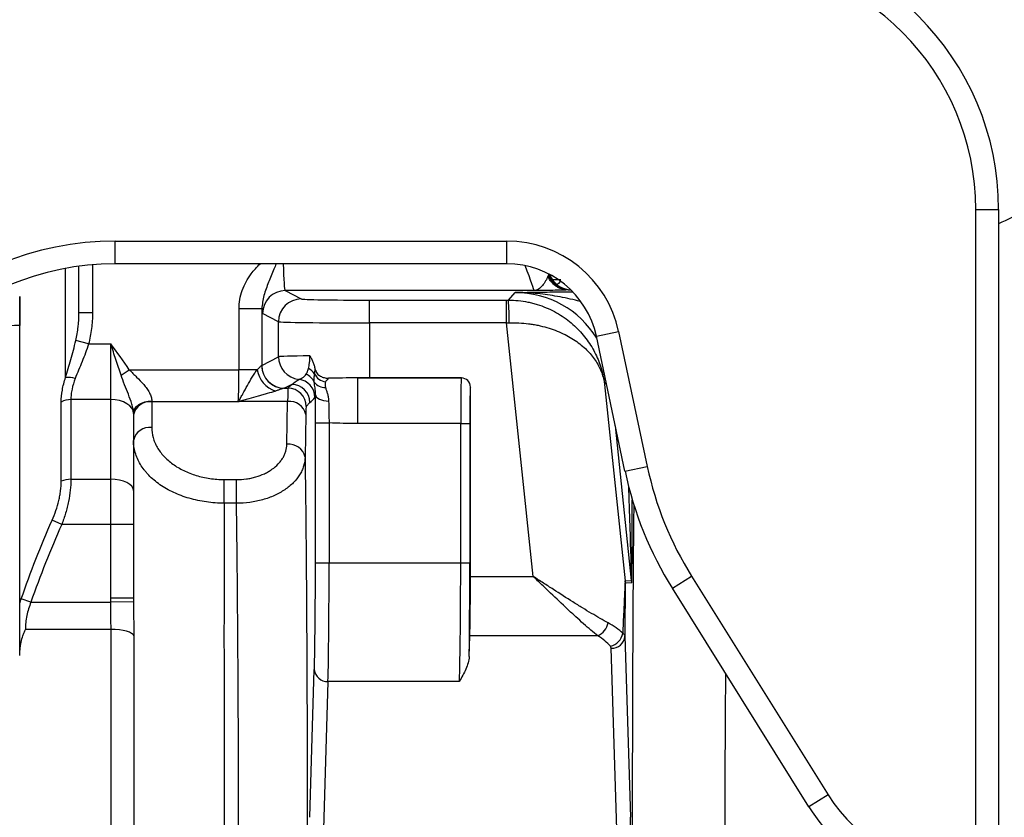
# Model space of a CAD drawing. Header units: millimetres. Extents: x 10 to 1715, y 7 to 2006.
# Tile 10 of 15: x 1092 to 1308, y 359 to 534. Entities that reach past the tile are written whole.
import ezdxf

# ---------------------------------------------------------------- set-up
doc = ezdxf.new("R2010")
doc.units = ezdxf.units.MM

msp = doc.modelspace()

# ---------------------------------------------------------------- linework, layer by layer
at = {"color": 7, "linetype": 'Continuous', "lineweight": 25}
for p, q in [((1302.04, 492.08), (1307.04, 492.08)), ((1302.04, 347.17), (1302.04, 492.08)), ((1307.04, 492.08), (1307.04, 347.17)), ((1113.04, 480.17), (1113.04, 485.17)), ((1113.04, 485.17), (1199.04, 485.17)), ((1199.04, 480.17), (1199.04, 485.17)), ((1199.04, 480.17), (1113.04, 480.17)), ((1105.04, 469.37), (1105.04, 479.63)), ((1210.87, 476.61), (1209.22, 476.61)), ((1150.37, 474.27), (1153.89, 472.45)), ((1205.01, 474.27), (1150.37, 474.27)), ((1199.39, 472.19), (1200.89, 473.86)), ((1212.49, 474.44), (1213.09, 474.44)), ((1092.04, 405.53), (1092.04, 472.97)), ((1168.88, 467.19), (1168.88, 472.19)), ((1168.88, 472.19), (1198.97, 472.19)), ((1198.97, 467.19), (1198.97, 472.19)), ((1108.04, 469.37), (1105.04, 469.37)), ((1145.2, 470.25), (1140.21, 470.25)), ((1140.21, 456.92), (1140.21, 470.25)), ((1145.2, 470.25), (1145.2, 457.86)), ((1148.89, 467.45), (1145.37, 469.27)), ((1148.89, 459.77), (1148.89, 467.45)), ((1168.88, 467.19), (1168.88, 455.11)), ((1198.97, 467.19), (1168.88, 467.19)), ((1204.82, 411.53), (1198.97, 467.19)), ((1218.69, 464.26), (1223.58, 465.29)), ((1223.58, 465.29), (1229.87, 435.69)), ((1107.16, 462.58), (1104.36, 463.32)), ((1224.98, 434.65), (1218.69, 464.26)), ((1107.16, 462.58), (1112.04, 462.58)), ((1112.04, 450.35), (1112.04, 462.58)), ((1145.2, 457.86), (1148.89, 459.77)), ((1114.3, 455.73), (1116.11, 456.92)), ((1116.11, 456.92), (1140.21, 456.92)), ((1144.21, 456.92), (1140.21, 456.92)), ((1166.24, 455.11), (1189.04, 455.11)), ((1166.24, 455.11), (1166.24, 445.11)), ((1189.04, 455.11), (1168.88, 455.11)), ((1189.04, 455.11), (1189.04, 455.11)), ((1150.15, 452.85), (1150.96, 452.85)), ((1151.79, 453.69), (1150.2, 452.86)), ((1150.96, 452.85), (1151.79, 453.69)), ((1191.04, 411.53), (1191.04, 453.11)), ((1191.04, 453.11), (1191.04, 453.11)), ((1220.5, 453.65), (1225.03, 410.58)), ((1101.16, 432.42), (1101.16, 449.81)), ((1103.28, 450.35), (1103.28, 432.85)), ((1112.04, 450.35), (1103.28, 450.35)), ((1112.04, 432.85), (1112.04, 450.35)), ((1121.04, 450.07), (1121.04, 449.85)), ((1140.06, 449.85), (1121.04, 449.85)), ((1121.04, 449.85), (1121.04, 444.23)), ((1150.88, 449.92), (1140.21, 449.92)), ((1150.72, 440.54), (1150.88, 449.92)), ((1155.79, 449.69), (1154.96, 448.85)), ((1117.04, 447.32), (1117.04, 447.29)), ((1117.04, 447.29), (1117.04, 430.37)), ((1154.88, 447.09), (1154.72, 437.71)), ((1156.99, 445.26), (1159.99, 445.26)), ((1156.99, 414.52), (1156.99, 445.26)), ((1159.99, 445.26), (1159.99, 414.52)), ((1188.9, 445.11), (1166.24, 445.11)), ((1188.9, 445.11), (1190.9, 445.11)), ((1188.9, 414.52), (1188.9, 445.11)), ((1190.9, 445.11), (1190.9, 414.52)), ((1224.98, 434.65), (1229.87, 435.69)), ((1103.28, 432.85), (1112.04, 432.85)), ((1112.04, 422.92), (1112.04, 432.85)), ((1136.95, 432.8), (1139.68, 432.79)), ((1117.04, 430.37), (1117.04, 422.92)), ((1101.28, 422.92), (1099.16, 423.87)), ((1112.04, 422.92), (1101.28, 422.92)), ((1112.04, 406.77), (1112.04, 422.92)), ((1117.04, 422.92), (1112.04, 422.92)), ((1117.04, 422.92), (1117.04, 406.77)), ((1156.99, 414.52), (1159.99, 414.52)), ((1159.99, 414.52), (1188.9, 414.52)), ((1188.9, 414.52), (1190.9, 414.52)), ((1191.04, 411.53), (1204.82, 411.53)), ((1235.38, 408.92), (1239.62, 411.57)), ((1239.62, 411.57), (1269.61, 363.58)), ((1225.03, 410.58), (1226.44, 410.65)), ((1226.46, 410.13), (1225.06, 410.05)), ((1265.37, 360.93), (1235.38, 408.92)), ((1094.51, 405.91), (1092.39, 406.64)), ((1117.04, 406.77), (1112.04, 406.77)), ((1094.51, 405.91), (1112.04, 405.91)), ((1117.04, 405.93), (1112.04, 405.91)), ((1112.1, 399.9), (1093.28, 399.9)), ((1190.77, 393.96), (1190.91, 398.5)), ((1218.99, 398.5), (1190.91, 398.5)), ((1224.96, 398.39), (1226.17, 358.65)), ((1223.17, 356.05), (1221.96, 395.79)), ((1155.76, 358.65), (1156.75, 391.08)), ((1159.75, 388.47), (1158.76, 356.05)), ((1188.62, 388.47), (1159.75, 388.47)), ((1269.61, 363.58), (1265.37, 360.93))]:
    msp.add_line(p, q, dxfattribs=at)
at = {"color": 8, "linetype": 'Continuous', "lineweight": 25}
for p, q in [((1102.11, 455.22), (1102.11, 479.16)), ((1108.04, 479.96), (1108.04, 469.37)), ((1220.86, 454.05), (1220.5, 453.65)), ((1226.44, 410.65), (1222.87, 444.6))]:
    msp.add_line(p, q, dxfattribs=at)
at = {"color": 7, "linetype": 'Continuous', "lineweight": 25, "flags": 128}
for points in [[(1210.81, 476.36), (1210.38, 475.87), (1210.04, 475.57)], [(1117.04, 447.29), (1116.94, 447.89), (1116.66, 448.46), (1116.2, 448.99), (1115.58, 449.45), (1114.82, 449.83), (1113.95, 450.12), (1113.02, 450.29), (1112.04, 450.35)], [(1117.04, 447.32), (1117.12, 447.86), (1117.35, 448.37), (1117.72, 448.85), (1118.21, 449.26), (1118.82, 449.6), (1119.51, 449.86), (1120.26, 450.01), (1121.04, 450.07)], [(1157.02, 451.43), (1157.08, 451.16), (1157.25, 450.9), (1157.51, 450.66), (1157.87, 450.45), (1158.3, 450.28), (1158.8, 450.14), (1159.33, 450.05), (1159.9, 450.01)], [(1117.04, 430.37), (1116.94, 430.86), (1116.66, 431.32), (1116.2, 431.75), (1115.58, 432.13), (1114.82, 432.44), (1113.95, 432.67), (1113.02, 432.81), (1112.04, 432.85)], [(1136.93, 427.61), (1136.93, 428.21), (1136.93, 428.87), (1136.93, 429.57), (1136.94, 430.28), (1136.94, 430.97), (1136.94, 431.64), (1136.95, 432.25), (1136.95, 432.8)], [(1139.66, 427.6), (1139.66, 428.2), (1139.66, 428.86), (1139.66, 429.56), (1139.67, 430.27), (1139.67, 430.96), (1139.67, 431.63), (1139.68, 432.24), (1139.68, 432.79)], [(1117.09, 398.5), (1116.94, 398.78), (1116.61, 399.04), (1116.13, 399.28), (1115.51, 399.5), (1114.77, 399.67), (1113.93, 399.8), (1113.03, 399.87), (1112.1, 399.9)]]:
    msp.add_lwpolyline(points, dxfattribs=at)
at = {"color": 7, "linetype": 'Continuous', "lineweight": 25}
for centre, radius, start, end in [((1247.04, 492.08), 60, 0, 90), ((1247.04, 492.08), 55, 0, 90), ((1199.04, 460.08), 25.09, 12, 90), ((1199.04, 460.08), 20.09, 12, 90), ((1213.22, 479.44), 5, 199.0542, 268.5226), ((1213.22, 479.44), 5, 199.0542, 215.2892), ((1150.38, 469.27), 5, 90.0514, 179.9725), ((1153.89, 467.45), 5, 90.0514, 179.9725), ((1152.33, 468.4), 47.21, 358.5544, 4.6089), ((1153.89, 459.77), 5, 180.0299, 263.5112), ((1149.98, 457.79), 5.83, 188.5826, 252.4162), ((1150.18, 457.85), 5, 179.9693, 269.7233), ((1150.21, 457.86), 5, 180.0275, 269.9486), ((1154.06, 454.16), 3.33, 34.494, 65.016), ((1102.62, 449.87), 5.37, 72.4573, 95.377), ((1152.88, 450.83), 4, 0.0237, 83.544), ((1153.32, 452.45), 3.84, 26.9989, 65.2134), ((1159.04, 455.81), 2.81, 215.315, 273.3362), ((1159.72, 457.41), 3.23, 205.0745, 260.6584), ((1189.04, 453.1), 2, 0.0204, 89.9796), ((1150.95, 448.85), 4, 0.0204, 89.9796), ((1151.79, 449.68), 4, 0.0204, 89.9796), ((1103.2, 446.21), 4.14, 88.8757, 119.548), ((1120.54, 446.31), 3.57, 81.9505, 168.5782), ((1145.2, 454.67), 6.89, 222.7231, 223.598), ((1151.34, 446.32), 3.63, 12.2379, 97.2251), ((1120.54, 440.69), 3.57, 81.9505, 168.5782), ((1151.18, 436.94), 3.63, 12.2379, 97.2251), ((1303.15, 451.26), 74.91, 192, 212), ((1103.19, 427.96), 4.9, 88.8581, 114.3934), ((1303.15, 451.26), 79.91, 192, 212), ((1220.06, 410.05), 5, 0.0009, 5.9991), ((1221.46, 410.13), 5, 0.0009, 5.9991), ((1217.33, 402.17), 4.03, 294.3606, 348.1717), ((1220.99, 399.67), 3.55, 282.7168, 350.6711), ((1222.11, 398.63), 2.85, 266.8335, 355.107), ((1159.59, 391.32), 2.85, 184.893, 273.1665), ((1299.21, 382.08), 34.91, 212, 270), ((1299.21, 382.08), 39.91, 212, 270)]:
    msp.add_arc(centre, radius, start, end, dxfattribs=at)
at = {"color": 8, "linetype": 'Continuous', "lineweight": 25}
for centre, start, end in [((1212.87, 479.44), 196.4681, 269.997), ((1213.21, 479.44), 199.0378, 268.544)]:
    msp.add_arc(centre, 5, start, end, dxfattribs=at)
at = {"color": 7, "linetype": 'Continuous', "lineweight": 25}
for centre, major_axis, ratio, start_param, end_param in [((1113.04, 420.16), (0, -65.01), 0.999848, 3.141593, 4.712389), ((1113.04, 420.16), (0, 60.01), 0.999822, 0, 1.570796), ((1168.88, 472.46), (15, 0), 0.017455, 3.175288, 4.712389), ((1198.95, 472.46), (15.08, 0), 0.017359, 4.714214, 4.741897), ((1145.38, 484.27), (0, 15), 0.033708, 2.777831, 3.124139), ((1168.88, 467.46), (20, 0), 0.013091, 3.175288, 4.712389), ((1198.95, 467.46), (20.06, 0.52), 0.013082, 4.71342, 4.741104), ((1168.88, 459.76), (20, 0), 0.013091, 2.283626, 3.107898), ((1139.7, 456.92), (0, 10), 0.050562, 3.926991, 4.712389), ((1140.21, 457.87), (5, 0), 0.03491, 6.178231, 6.24949), ((1151.79, 458.68), (13.45, 10.41), 0.236393, 4.531803, 4.644185), ((1168.88, 454.76), (20, 0), 0.017455, 1.703, 2.039341), ((1168.88, 454.76), (20, 0), 0.017455, 1.570796, 1.703), ((1189.04, 445.11), (0, 10), 0.013964, 0.017453, 1.570796), ((1189.04, 453.11), (-1.41, -1.41), 0.999695, 2.356347, 3.926839), ((1140.21, 452.87), (10, 0), 0.017455, 6.178231, 6.24949), ((1150.96, 442.85), (0, 10), 0.010473, 0.017453, 0.785398), ((1191.04, 445.11), (0, 8), 0.017455, 0.017453, 1.570796), ((1155.79, 458.68), (8.43, 12.84), 0.369099, 4.20101, 4.313392), ((1154.96, 442.85), (0, 6), 0.017455, 0.017453, 0.785398), ((1156.52, 414.52), (0, 27), 0.017455, 3.660739, 4.712389), ((1159.52, 414.52), (0, 30), 0.01571, 3.660739, 4.712389), ((1188.34, 414.52), (0, 30), 0.018619, 3.660739, 4.712389), ((1190.34, 414.52), (0, 32), 0.017455, 4.014602, 4.712389), ((1190.78, 411.53), (0, 15), 0.017455, 3.660739, 4.712389), ((1220.06, 266.53), (4.97, 144.05), 0.002412, 0.000242, 0.402133), ((1225.06, 266.53), (0, 143.52), 0.001824, 0.000096, 0.405948), ((1206.58, 394.85), (20.1, -0.24), 0.48334, 0.475808, 0.756615), ((1206.58, 392.24), (17.12, -0.85), 0.565327, 0.507122, 0.787929), ((1225.71, 312.64), (0, 53), 0.017455, 5.317307, 5.764039)]:
    msp.add_ellipse(centre, major_axis=major_axis, ratio=ratio, start_param=start_param, end_param=end_param, dxfattribs=at)
at = {"color": 8, "linetype": 'Continuous', "lineweight": 25}
for centre, major_axis, ratio, start_param, end_param in [((1150.38, 484.27), (0, 10), 0.050562, 1.993047, 3.124139), ((1200.99, 484.27), (-4.02, 10), 0.023334, 3.149662, 4.236188), ((1200.88, 452.85), (14.06, 15.61), 0.999462, 5.996754, 7.016086), ((1569.2, 357.08), (2814.47, 71.39), 0.04382, 1.740046, 1.746421), ((1221.46, 553.65), (-4.98, 143), 0.001223, 3.141582, 3.683402), ((1226.46, 553.65), (0, 143.52), 0.001824, 3.141688, 3.651082)]:
    msp.add_ellipse(centre, major_axis=major_axis, ratio=ratio, start_param=start_param, end_param=end_param, dxfattribs=at)
at = {"color": 7, "linetype": 'Continuous', "lineweight": 25}
for points, knots in [([(1355.59, 531.87), (1355.31, 531.43), (1353.81, 529.01), (1350.92, 525.06), (1347.13, 520.24), (1343.55, 516.13), (1340.07, 512.47), (1335.37, 507.91), (1329.15, 502.57), (1321.22, 496.84), (1313.84, 492.25), (1308.99, 489.87), (1307.04, 488.91)], [0, 0, 0, 0, 0.0239, 0.129979, 0.223408, 0.304097, 0.378984, 0.453877, 0.603557, 0.752964, 0.900797, 1, 1, 1, 1]), ([(1208.01, 477.5), (1207.93, 477.14), (1207.77, 476.77), (1207.35, 476.04), (1207.11, 475.69), (1206.57, 475.06), (1206.29, 474.79), (1205.83, 474.5), (1205.67, 474.42), (1205.43, 474.34), (1205.35, 474.31), (1205.23, 474.29), (1205.18, 474.28), (1205.1, 474.27), (1205.06, 474.27), (1205.01, 474.27)], [0, 0, 0, 0, 0.25, 0.25, 0.5, 0.5, 0.75, 0.75, 0.875, 0.875, 0.9375, 0.9375, 0.96875, 0.96875, 1, 1, 1, 1]), ([(1212.47, 474.44), (1211.99, 474.44), (1211.53, 474.51), (1210.85, 474.73), (1210.63, 474.82), (1210.2, 475.02), (1210, 475.14), (1209.6, 475.41), (1209.41, 475.56), (1209.06, 475.89), (1208.9, 476.06), (1208.6, 476.43), (1208.46, 476.63), (1208.21, 477.05), (1208.1, 477.27), (1208.01, 477.5)], [0, 0, 0, 0, 0.25, 0.25, 0.375, 0.375, 0.5, 0.5, 0.625, 0.625, 0.75, 0.75, 0.875, 0.875, 1, 1, 1, 1]), ([(1212.47, 474.44), (1212.21, 474.42), (1211.84, 474.4), (1211.14, 474.38), (1210.88, 474.37), (1210.3, 474.36), (1209.99, 474.35), (1209.02, 474.33), (1208.29, 474.31), (1207.12, 474.29), (1206.71, 474.29), (1206.09, 474.28), (1205.88, 474.28), (1205.55, 474.27), (1205.45, 474.27), (1205.23, 474.27), (1205.12, 474.27), (1205.01, 474.27)], [0, 0, 0, 0, 0.25, 0.25, 0.375, 0.375, 0.5, 0.5, 0.75, 0.75, 0.875, 0.875, 0.9375, 0.9375, 0.96875, 0.96875, 1, 1, 1, 1]), ([(1092.04, 472.97), (1092.04, 472.71), (1092.04, 472.45), (1092.04, 471.9), (1092.04, 471.62), (1092.04, 471.04), (1092.04, 470.75), (1092.04, 470.17), (1092.04, 469.88), (1092.04, 469.3), (1092.04, 469.02), (1092.04, 468.47), (1092.04, 468.21), (1092.04, 467.7), (1092.04, 467.46), (1092.04, 467.02), (1092.04, 466.81), (1092.04, 466.62)], [0, 0, 0, 0, 0.125, 0.125, 0.25, 0.25, 0.375, 0.375, 0.5, 0.5, 0.625, 0.625, 0.75, 0.75, 0.875, 0.875, 1, 1, 1, 1]), ([(1199.39, 472.19), (1200.85, 472.19), (1202.27, 472.05), (1204, 471.69), (1204.35, 471.62), (1205.03, 471.44), (1205.37, 471.34), (1206.38, 471.03), (1207.03, 470.8), (1208.3, 470.27), (1208.91, 469.98), (1210.09, 469.34), (1210.67, 469), (1212.32, 467.9), (1213.32, 467.09), (1214.68, 465.78), (1215.12, 465.33), (1215.93, 464.39), (1216.31, 463.91), (1217.38, 462.43), (1218, 461.41), (1218.78, 459.81), (1219.02, 459.27), (1219.45, 458.17), (1219.64, 457.62), (1219.97, 456.5), (1220.11, 455.94), (1220.28, 455.08), (1220.34, 454.8), (1220.41, 454.37), (1220.43, 454.22), (1220.47, 453.94), (1220.49, 453.79), (1220.5, 453.65)], [0, 0, 0, 0, 0.125, 0.125, 0.15625, 0.15625, 0.1875, 0.1875, 0.25, 0.25, 0.3125, 0.3125, 0.375, 0.375, 0.5, 0.5, 0.5625, 0.5625, 0.625, 0.625, 0.75, 0.75, 0.8125, 0.8125, 0.875, 0.875, 0.9375, 0.9375, 0.96875, 0.96875, 0.984375, 0.984375, 1, 1, 1, 1]), ([(1104.36, 463.32), (1104.59, 464.31), (1104.76, 465.32), (1104.98, 467.34), (1105.04, 468.35), (1105.04, 469.37)], [0, 0, 0, 0, 0.5, 0.5, 1, 1, 1, 1]), ([(1108.04, 469.37), (1108.04, 468.22), (1107.97, 467.08), (1107.67, 464.82), (1107.45, 463.69), (1107.16, 462.58)], [0, 0, 0, 0, 0.5, 0.5, 1, 1, 1, 1]), ([(1199.53, 467.21), (1200.99, 467.25), (1202.42, 467.18), (1204.16, 466.96), (1204.51, 466.91), (1205.19, 466.79), (1205.54, 466.73), (1206.55, 466.52), (1207.2, 466.36), (1208.47, 465.99), (1209.08, 465.79), (1210.27, 465.34), (1210.85, 465.09), (1212.5, 464.3), (1213.49, 463.72), (1214.85, 462.75), (1215.28, 462.42), (1216.09, 461.72), (1216.47, 461.37), (1217.52, 460.27), (1218.13, 459.51), (1218.89, 458.31), (1219.12, 457.9), (1219.53, 457.08), (1219.71, 456.66), (1220.02, 455.81), (1220.15, 455.39), (1220.31, 454.74), (1220.36, 454.52), (1220.42, 454.2), (1220.44, 454.09), (1220.47, 453.87), (1220.49, 453.76), (1220.5, 453.65)], [0, 0, 0, 0, 0.125, 0.125, 0.15625, 0.15625, 0.1875, 0.1875, 0.25, 0.25, 0.3125, 0.3125, 0.375, 0.375, 0.5, 0.5, 0.5625, 0.5625, 0.625, 0.625, 0.75, 0.75, 0.8125, 0.8125, 0.875, 0.875, 0.9375, 0.9375, 0.96875, 0.96875, 0.984375, 0.984375, 1, 1, 1, 1]), ([(1102.11, 455.22), (1102.45, 456.51), (1102.85, 457.82), (1103.64, 460.5), (1104.04, 461.88), (1104.36, 463.32)], [0, 0, 0, 0, 0.5, 0.5, 1, 1, 1, 1]), ([(1107.16, 462.58), (1106.75, 461.24), (1106.26, 459.96), (1105.49, 458.07), (1105.23, 457.45), (1104.72, 456.22), (1104.46, 455.6), (1104.23, 454.99)], [0, 0, 0, 0, 0.5, 0.5, 0.75, 0.75, 1, 1, 1, 1]), ([(1114.3, 455.73), (1113.94, 456.87), (1113.56, 458), (1112.99, 459.71), (1112.8, 460.28), (1112.42, 461.43), (1112.23, 462.01), (1112.04, 462.58)], [0, 0, 0, 0, 0.5, 0.5, 0.75, 0.75, 1, 1, 1, 1]), ([(1155.46, 457.17), (1155.51, 457.34), (1155.55, 457.53), (1155.63, 457.94), (1155.67, 458.16), (1155.72, 458.52), (1155.73, 458.64), (1155.75, 458.89), (1155.76, 459.02), (1155.79, 459.41), (1155.8, 459.68), (1155.8, 459.96)], [0, 0, 0, 0, 0.25, 0.25, 0.5, 0.5, 0.625, 0.625, 0.75, 0.75, 1, 1, 1, 1]), ([(1156.97, 456.98), (1156.92, 457.25), (1156.85, 457.52), (1156.69, 458.05), (1156.6, 458.3), (1156.4, 458.8), (1156.3, 459.04), (1156.12, 459.39), (1156.06, 459.51), (1155.93, 459.74), (1155.87, 459.85), (1155.8, 459.96)], [0, 0, 0, 0, 0.25, 0.25, 0.5, 0.5, 0.75, 0.75, 0.875, 0.875, 1, 1, 1, 1]), ([(1116.11, 456.92), (1116.37, 456.64), (1116.64, 456.36), (1117.19, 455.83), (1117.46, 455.56), (1118.27, 454.76), (1118.79, 454.22), (1119.51, 453.37), (1119.74, 453.08), (1120.17, 452.48), (1120.36, 452.18), (1120.68, 451.57), (1120.81, 451.25), (1120.99, 450.65), (1121.04, 450.35), (1121.04, 450.07)], [0, 0, 0, 0, 0.125, 0.125, 0.25, 0.25, 0.5, 0.5, 0.625, 0.625, 0.75, 0.75, 0.875, 0.875, 1, 1, 1, 1]), ([(1140.14, 450), (1140.17, 450.06), (1140.21, 450.13), (1140.29, 450.26), (1140.33, 450.33), (1140.44, 450.53), (1140.52, 450.66), (1140.75, 451.08), (1140.91, 451.36), (1141.38, 452.22), (1141.7, 452.83), (1142.38, 454.05), (1142.72, 454.67), (1143.27, 455.57), (1143.46, 455.86), (1143.84, 456.42), (1144.03, 456.68), (1144.21, 456.92)], [0, 0, 0, 0, 0.03125, 0.03125, 0.0625, 0.0625, 0.125, 0.125, 0.25, 0.25, 0.5, 0.5, 0.75, 0.75, 0.875, 0.875, 1, 1, 1, 1]), ([(1144.21, 456.92), (1144.46, 457.16), (1144.67, 457.39), (1144.93, 457.64), (1145, 457.71), (1145.11, 457.81), (1145.15, 457.84), (1145.18, 457.85)], [0, 0, 0, 0, 0.5, 0.5, 0.75, 0.75, 1, 1, 1, 1]), ([(1154.93, 455.93), (1155.03, 456.07), (1155.13, 456.24), (1155.26, 456.54), (1155.31, 456.65), (1155.39, 456.9), (1155.42, 457.03), (1155.46, 457.17)], [0, 0, 0, 0, 0.5, 0.5, 0.75, 0.75, 1, 1, 1, 1]), ([(1156.97, 456.98), (1157, 456.8), (1157.06, 456.64), (1157.2, 456.34), (1157.28, 456.2), (1157.48, 455.95), (1157.59, 455.84), (1157.83, 455.65), (1157.96, 455.56), (1158.36, 455.35), (1158.65, 455.24), (1159.23, 455.1), (1159.53, 455.07), (1159.85, 455.07)], [0, 0, 0, 0, 0.125, 0.125, 0.25, 0.25, 0.375, 0.375, 0.5, 0.5, 0.75, 0.75, 1, 1, 1, 1]), ([(1101.16, 449.81), (1101.16, 450.66), (1101.25, 451.54), (1101.57, 453.34), (1101.8, 454.27), (1102.11, 455.22)], [0, 0, 0, 0, 0.5, 0.5, 1, 1, 1, 1]), ([(1104.23, 454.99), (1103.93, 454.19), (1103.69, 453.4), (1103.45, 452.23), (1103.39, 451.85), (1103.3, 451.09), (1103.28, 450.71), (1103.28, 450.35)], [0, 0, 0, 0, 0.5, 0.5, 0.75, 0.75, 1, 1, 1, 1]), ([(1117.04, 447.32), (1117.04, 447.64), (1117, 447.97), (1116.9, 448.48), (1116.86, 448.66), (1116.77, 449.02), (1116.72, 449.2), (1116.45, 450.09), (1116.18, 450.81), (1115.63, 452.22), (1115.34, 452.92), (1114.79, 454.32), (1114.53, 455.02), (1114.3, 455.73)], [0, 0, 0, 0, 0.125, 0.125, 0.1875, 0.1875, 0.25, 0.25, 0.5, 0.5, 0.75, 0.75, 1, 1, 1, 1]), ([(1153.33, 454.8), (1153.35, 454.82), (1153.41, 454.84), (1153.59, 454.9), (1153.71, 454.94), (1154, 455.07), (1154.17, 455.16), (1154.45, 455.37), (1154.54, 455.45), (1154.73, 455.66), (1154.83, 455.78), (1154.93, 455.93)], [0, 0, 0, 0, 0.25, 0.25, 0.5, 0.5, 0.75, 0.75, 0.875, 0.875, 1, 1, 1, 1]), ([(1156.74, 454.19), (1156.72, 454.48), (1156.72, 454.78), (1156.74, 455.39), (1156.76, 455.7), (1156.8, 456.04)], [0, 0, 0, 0, 0.5, 0.5, 1, 1, 1, 1]), ([(1157.02, 451.43), (1157.03, 451.98), (1156.97, 452.46), (1156.84, 453.35), (1156.78, 453.77), (1156.74, 454.19)], [0, 0, 0, 0, 0.5, 0.5, 1, 1, 1, 1]), ([(1159.2, 454.22), (1159.12, 454.06), (1159.1, 453.88), (1159.1, 453.47), (1159.13, 453.24), (1159.2, 453)], [0, 0, 0, 0, 0.5, 0.5, 1, 1, 1, 1]), ([(1159.85, 455.07), (1159.8, 454.98), (1159.69, 454.86), (1159.44, 454.59), (1159.3, 454.42), (1159.2, 454.22)], [0, 0, 0, 0, 0.5, 0.5, 1, 1, 1, 1]), ([(1148.22, 452.23), (1147.66, 452.05), (1147.05, 451.85), (1146.09, 451.56), (1145.76, 451.46), (1145.1, 451.27), (1144.76, 451.17), (1143.73, 450.88), (1143.04, 450.69), (1141.98, 450.41), (1141.63, 450.31), (1141.1, 450.17), (1140.92, 450.12), (1140.65, 450.05), (1140.56, 450.02), (1140.39, 449.97), (1140.3, 449.95), (1140.21, 449.92)], [0, 0, 0, 0, 0.25, 0.25, 0.375, 0.375, 0.5, 0.5, 0.75, 0.75, 0.875, 0.875, 0.9375, 0.9375, 0.96875, 0.96875, 1, 1, 1, 1]), ([(1150.15, 452.85), (1150.1, 452.84), (1150.01, 452.82), (1149.78, 452.75), (1149.63, 452.7), (1149.29, 452.59), (1149.1, 452.53), (1148.68, 452.39), (1148.46, 452.31), (1148.22, 452.23)], [0, 0, 0, 0, 0.25, 0.25, 0.5, 0.5, 0.75, 0.75, 1, 1, 1, 1]), ([(1159.2, 453), (1159.26, 452.79), (1159.33, 452.57), (1159.49, 452.11), (1159.57, 451.88), (1159.71, 451.38), (1159.77, 451.12), (1159.86, 450.58), (1159.89, 450.3), (1159.9, 450.01)], [0, 0, 0, 0, 0.25, 0.25, 0.5, 0.5, 0.75, 0.75, 1, 1, 1, 1]), ([(1140.14, 450), (1140.11, 449.95), (1140.09, 449.91), (1140.07, 449.86), (1140.06, 449.86), (1140.06, 449.85), (1140.06, 449.85)], [0, 0, 0, 0, 0.0002025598, 0.0002025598, 0.0002025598, 0.0002233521, 0.0002233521, 0.0002233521, 0.0002233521]), ([(1140.21, 449.92), (1140.17, 449.9), (1140.12, 449.88), (1140.08, 449.86), (1140.07, 449.85), (1140.06, 449.85), (1140.06, 449.85)], [0, 0, 0, 0, 0.0001624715, 0.0001624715, 0.0001624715, 0.0001824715, 0.0001824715, 0.0001824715, 0.0001824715]), ([(1157.02, 451.43), (1156.99, 451.19), (1156.97, 451.06), (1156.92, 450.89), (1156.9, 450.85), (1156.88, 450.83)], [0, 0, 0, 0, 0.5, 0.5, 1, 1, 1, 1]), ([(1156.99, 445.26), (1156.99, 446.34), (1156.99, 447.39), (1157, 448.94), (1157, 449.46), (1157.01, 450.46), (1157.01, 450.95), (1157.02, 451.43)], [0, 0, 0, 0, 0.5, 0.5, 0.75, 0.75, 1, 1, 1, 1]), ([(1159.9, 450.01), (1159.91, 449.28), (1159.92, 448.51), (1159.95, 447.31), (1159.95, 446.91), (1159.97, 446.08), (1159.98, 445.67), (1159.99, 445.26)], [0, 0, 0, 0, 0.5, 0.5, 0.75, 0.75, 1, 1, 1, 1]), ([(1121.04, 444.23), (1121.04, 443.48), (1121.14, 442.75), (1121.44, 441.66), (1121.57, 441.3), (1121.87, 440.59), (1122.04, 440.23), (1122.64, 439.2), (1123.12, 438.55), (1123.98, 437.62), (1124.29, 437.32), (1124.95, 436.74), (1125.3, 436.46), (1126.4, 435.66), (1127.19, 435.19), (1128.49, 434.56), (1128.95, 434.36), (1129.87, 434), (1130.34, 433.84), (1131.78, 433.41), (1132.77, 433.18), (1134.85, 432.88), (1135.89, 432.8), (1136.95, 432.8)], [0, 0, 0, 0, 0.125, 0.125, 0.1875, 0.1875, 0.25, 0.25, 0.375, 0.375, 0.4375, 0.4375, 0.5, 0.5, 0.625, 0.625, 0.6875, 0.6875, 0.75, 0.75, 0.875, 0.875, 1, 1, 1, 1]), ([(1166.24, 445.11), (1165.2, 445.11), (1164.15, 445.11), (1162.07, 445.15), (1161.03, 445.18), (1159.99, 445.26)], [0, 0, 0, 0, 0.5, 0.5, 1, 1, 1, 1]), ([(1136.93, 427.61), (1135.61, 427.61), (1134.31, 427.71), (1132.4, 427.98), (1131.77, 428.09), (1130.51, 428.35), (1129.89, 428.51), (1128.08, 429.03), (1126.94, 429.46), (1125.32, 430.21), (1124.79, 430.48), (1123.78, 431.06), (1123.3, 431.36), (1121.93, 432.31), (1121.11, 433.01), (1120.2, 433.94), (1120.03, 434.14), (1119.69, 434.52), (1119.53, 434.72), (1119.07, 435.32), (1118.52, 436.12), (1118.09, 436.97), (1117.71, 437.83), (1117.55, 438.27), (1117.17, 439.6), (1117.04, 440.49), (1117.04, 441.4)], [0, 0, 0, 0, 0.125, 0.125, 0.1875, 0.1875, 0.25, 0.25, 0.375, 0.375, 0.4375, 0.4375, 0.5, 0.5, 0.625, 0.625, 0.65625, 0.65625, 0.6875, 0.6875, 0.75, 0.8125, 0.8125, 0.875, 0.875, 1, 1, 1, 1]), ([(1139.68, 432.79), (1140.41, 432.78), (1141.12, 432.83), (1142.17, 432.98), (1142.52, 433.04), (1143.21, 433.18), (1143.56, 433.27), (1144.55, 433.56), (1145.19, 433.8), (1146.08, 434.22), (1146.37, 434.38), (1146.93, 434.7), (1147.2, 434.87), (1147.96, 435.41), (1148.42, 435.8), (1149.02, 436.43), (1149.21, 436.65), (1149.55, 437.1), (1149.86, 437.56), (1150.11, 438.03), (1150.32, 438.52), (1150.41, 438.77), (1150.63, 439.52), (1150.71, 440.03), (1150.72, 440.54)], [0, 0, 0, 0, 0.125, 0.125, 0.1875, 0.1875, 0.25, 0.25, 0.375, 0.375, 0.4375, 0.4375, 0.5, 0.5, 0.625, 0.625, 0.6875, 0.6875, 0.75, 0.8125, 0.8125, 0.875, 0.875, 1, 1, 1, 1]), ([(1154.72, 437.71), (1154.71, 437.04), (1154.6, 436.38), (1154.3, 435.41), (1154.18, 435.09), (1153.88, 434.45), (1153.71, 434.14), (1153.14, 433.22), (1152.68, 432.64), (1151.86, 431.81), (1151.56, 431.55), (1150.93, 431.03), (1150.6, 430.79), (1149.56, 430.09), (1148.81, 429.67), (1147.58, 429.12), (1147.16, 428.94), (1146.29, 428.63), (1145.41, 428.35), (1144.49, 428.13), (1143.55, 427.94), (1143.08, 427.86), (1141.62, 427.66), (1140.65, 427.6), (1139.66, 427.6)], [0, 0, 0, 0, 0.125, 0.125, 0.1875, 0.1875, 0.25, 0.25, 0.375, 0.375, 0.4375, 0.4375, 0.5, 0.5, 0.625, 0.625, 0.6875, 0.6875, 0.75, 0.8125, 0.8125, 0.875, 0.875, 1, 1, 1, 1]), ([(1154.72, 437.71), (1154.78, 432.99), (1154.84, 428.09), (1154.94, 417.92), (1154.98, 412.65), (1155.03, 405.83), (1155.04, 404.46), (1155.06, 401.68), (1155.06, 400.28), (1155.09, 396.08), (1155.1, 393.25), (1155.14, 384.75), (1155.16, 379.01), (1155.18, 370.31), (1155.18, 367.4), (1155.19, 363), (1155.19, 361.54), (1155.19, 358.59), (1155.19, 357.11), (1155.19, 349.72), (1155.18, 343.87), (1155.15, 332.31), (1155.13, 326.59), (1155.09, 318.11), (1155.08, 315.3), (1155.05, 311.11), (1155.04, 309.73), (1155.02, 306.98), (1155.01, 305.61), (1154.96, 298.86), (1154.92, 293.64), (1154.81, 283.58), (1154.76, 278.74), (1154.68, 272.92), (1154.66, 271.77), (1154.63, 269.51), (1154.61, 268.39), (1154.56, 265.11), (1154.52, 262.99), (1154.42, 256.85), (1154.34, 253.05), (1154.22, 247.77), (1154.17, 246.09), (1154.11, 243.67), (1154.09, 242.88), (1154.04, 241.35), (1154.02, 240.6), (1153.91, 236.99), (1153.82, 234.47), (1153.63, 230.12), (1153.53, 228.3), (1153.38, 226.1), (1153.33, 225.46), (1153.23, 224.37), (1153.18, 223.92), (1153.13, 223.57)], [0, 0, 0, 0, 0.0625, 0.0625, 0.125, 0.125, 0.140625, 0.140625, 0.15625, 0.15625, 0.1875, 0.1875, 0.25, 0.25, 0.28125, 0.28125, 0.296875, 0.296875, 0.3125, 0.3125, 0.375, 0.375, 0.4375, 0.4375, 0.46875, 0.46875, 0.484375, 0.484375, 0.5, 0.5, 0.5625, 0.5625, 0.625, 0.625, 0.640625, 0.640625, 0.65625, 0.65625, 0.6875, 0.6875, 0.75, 0.75, 0.78125, 0.78125, 0.796875, 0.796875, 0.8125, 0.8125, 0.875, 0.875, 0.9375, 0.9375, 0.96875, 0.96875, 1, 1, 1, 1]), ([(1103.28, 432.85), (1103.28, 432.08), (1103.24, 431.28), (1103.06, 429.66), (1102.93, 428.83), (1102.68, 427.56), (1102.58, 427.13), (1102.37, 426.29), (1102.25, 425.86), (1101.88, 424.6), (1101.6, 423.76), (1101.28, 422.92)], [0, 0, 0, 0, 0.25, 0.25, 0.5, 0.5, 0.625, 0.625, 0.75, 0.75, 1, 1, 1, 1]), ([(1099.16, 423.87), (1099.79, 425.29), (1100.28, 426.73), (1100.72, 428.55), (1100.8, 428.92), (1100.93, 429.64), (1100.98, 429.99), (1101.12, 431.05), (1101.16, 431.74), (1101.16, 432.42)], [0, 0, 0, 0, 0.5, 0.5, 0.625, 0.625, 0.75, 0.75, 1, 1, 1, 1]), ([(1136.93, 427.61), (1136.92, 423.41), (1136.92, 419.06), (1136.92, 410.03), (1136.92, 405.36), (1136.91, 399.33), (1136.91, 398.12), (1136.91, 395.66), (1136.92, 394.42), (1136.92, 390.7), (1136.92, 388.21), (1136.92, 380.69), (1136.92, 375.62), (1136.93, 365.39), (1136.93, 360.22), (1136.94, 349.78), (1136.95, 344.63), (1136.96, 334.43), (1136.97, 329.4), (1136.97, 321.94), (1136.98, 319.47), (1136.98, 315.78), (1136.98, 314.56), (1136.99, 312.13), (1136.99, 310.93), (1137, 304.98), (1137, 300.38), (1137.01, 291.53), (1137.02, 287.27), (1137.02, 282.16), (1137.02, 281.14), (1137.03, 279.15), (1137.03, 278.16), (1137.03, 275.26), (1137.03, 273.4), (1137.04, 267.98), (1137.04, 264.63), (1137.04, 259.98), (1137.04, 258.5), (1137.05, 256.37), (1137.05, 255.67), (1137.05, 254.32), (1137.05, 253.66), (1137.05, 250.46), (1137.05, 248.23), (1137.05, 244.37), (1137.05, 242.75), (1137.05, 241.12), (1137.04, 240.82), (1137.04, 240.25), (1137.04, 239.98), (1137.04, 239.25), (1137.04, 238.84), (1137.04, 238.52)], [0, 0, 0, 0, 0.0625, 0.0625, 0.125, 0.125, 0.140625, 0.140625, 0.15625, 0.15625, 0.1875, 0.1875, 0.25, 0.25, 0.3125, 0.3125, 0.375, 0.375, 0.4375, 0.4375, 0.46875, 0.46875, 0.484375, 0.484375, 0.5, 0.5, 0.5625, 0.5625, 0.625, 0.625, 0.640625, 0.640625, 0.65625, 0.65625, 0.6875, 0.6875, 0.75, 0.75, 0.78125, 0.78125, 0.796875, 0.796875, 0.8125, 0.8125, 0.875, 0.875, 0.9375, 0.9375, 0.953125, 0.953125, 0.96875, 0.96875, 1, 1, 1, 1]), ([(1138.14, 238.52), (1138.24, 239.16), (1138.34, 240.13), (1138.47, 241.75), (1138.49, 242.1), (1138.54, 242.83), (1138.57, 243.22), (1138.64, 244.45), (1138.69, 245.34), (1138.83, 248.24), (1138.92, 250.47), (1139.05, 254.26), (1139.09, 255.6), (1139.16, 257.72), (1139.18, 258.45), (1139.22, 259.94), (1139.24, 260.7), (1139.34, 264.62), (1139.41, 267.99), (1139.55, 275.19), (1139.62, 279.01), (1139.71, 285.11), (1139.74, 287.2), (1139.78, 290.42), (1139.79, 291.51), (1139.82, 293.7), (1139.83, 294.8), (1139.89, 300.37), (1139.93, 304.96), (1140, 314.42), (1140.03, 319.28), (1140.06, 325.54), (1140.07, 326.8), (1140.08, 329.33), (1140.08, 330.59), (1140.09, 334.39), (1140.1, 336.94), (1140.11, 344.58), (1140.12, 349.71), (1140.12, 357.45), (1140.11, 360.03), (1140.11, 365.22), (1140.1, 367.82), (1140.08, 375.56), (1140.06, 380.63), (1140.01, 390.62), (1139.98, 395.53), (1139.93, 401.57), (1139.92, 402.77), (1139.9, 405.16), (1139.89, 406.35), (1139.86, 409.89), (1139.84, 412.21), (1139.77, 419.02), (1139.72, 423.4), (1139.66, 427.6)], [0, 0, 0, 0, 0.0625, 0.0625, 0.078125, 0.078125, 0.09375, 0.09375, 0.125, 0.125, 0.1875, 0.1875, 0.21875, 0.21875, 0.234375, 0.234375, 0.25, 0.25, 0.3125, 0.3125, 0.375, 0.375, 0.40625, 0.40625, 0.421875, 0.421875, 0.4375, 0.4375, 0.5, 0.5, 0.5625, 0.5625, 0.578125, 0.578125, 0.59375, 0.59375, 0.625, 0.625, 0.6875, 0.6875, 0.71875, 0.71875, 0.75, 0.75, 0.8125, 0.8125, 0.875, 0.875, 0.890625, 0.890625, 0.90625, 0.90625, 0.9375, 0.9375, 1, 1, 1, 1]), ([(1092.39, 406.64), (1093.39, 409.56), (1094.46, 412.46), (1096.72, 418.2), (1097.91, 421.04), (1099.16, 423.87)], [0, 0, 0, 0, 0.5, 0.5, 1, 1, 1, 1]), ([(1221.27, 401.35), (1220.71, 401.64), (1220.12, 401.97), (1218.9, 402.67), (1218.27, 403.04), (1216.97, 403.81), (1216.31, 404.21), (1214.95, 405.05), (1214.25, 405.49), (1212.13, 406.82), (1210.7, 407.74), (1208.52, 409.14), (1207.79, 409.61), (1206.68, 410.33), (1206.31, 410.57), (1205.57, 411.05), (1205.2, 411.29), (1204.82, 411.53)], [0, 0, 0, 0, 0.125, 0.125, 0.25, 0.25, 0.375, 0.375, 0.5, 0.5, 0.75, 0.75, 0.875, 0.875, 0.9375, 0.9375, 1, 1, 1, 1]), ([(1218.99, 398.5), (1218.51, 398.88), (1218.01, 399.3), (1216.96, 400.18), (1216.43, 400.65), (1215.32, 401.64), (1214.75, 402.15), (1213.58, 403.22), (1212.97, 403.78), (1211.15, 405.48), (1209.91, 406.66), (1208.03, 408.46), (1207.39, 409.07), (1206.43, 409.99), (1206.11, 410.29), (1205.47, 410.91), (1205.15, 411.22), (1204.82, 411.53)], [0, 0, 0, 0, 0.125, 0.125, 0.25, 0.25, 0.375, 0.375, 0.5, 0.5, 0.75, 0.75, 0.875, 0.875, 0.9375, 0.9375, 1, 1, 1, 1]), ([(1092.04, 394.2), (1092.04, 394.68), (1092.04, 395.15), (1092.04, 396.08), (1092.04, 396.55), (1092.04, 397.94), (1092.04, 398.88), (1092.04, 400.77), (1092.04, 401.72), (1092.04, 403.16), (1092.04, 403.64), (1092.04, 404.59), (1092.04, 405.06), (1092.04, 405.53)], [0, 0, 0, 0, 0.125, 0.125, 0.25, 0.25, 0.5, 0.5, 0.75, 0.75, 0.875, 0.875, 1, 1, 1, 1]), ([(1094.51, 405.91), (1094.13, 404.93), (1093.82, 403.94), (1093.5, 402.43), (1093.42, 401.92), (1093.31, 400.91), (1093.28, 400.4), (1093.28, 399.9)], [0, 0, 0, 0, 0.5, 0.5, 0.75, 0.75, 1, 1, 1, 1]), ([(1112.1, 399.9), (1112.1, 400.88), (1112.09, 401.87), (1112.06, 403.87), (1112.05, 404.88), (1112.04, 405.91)], [0, 0, 0, 0, 0.5, 0.5, 1, 1, 1, 1]), ([(1117.04, 405.93), (1117.05, 404.66), (1117.06, 403.41), (1117.08, 400.93), (1117.09, 399.71), (1117.09, 398.5)], [0, 0, 0, 0, 0.5, 0.5, 1, 1, 1, 1]), ([(1092.04, 394.2), (1092.04, 395.19), (1092.16, 396.16), (1092.47, 397.59), (1092.6, 398.06), (1092.83, 398.76), (1092.92, 398.99), (1093.05, 399.33), (1093.09, 399.45), (1093.19, 399.67), (1093.24, 399.79), (1093.28, 399.9)], [0, 0, 0, 0, 0.5, 0.5, 0.75, 0.75, 0.875, 0.875, 0.9375, 0.9375, 1, 1, 1, 1]), ([(1112.12, 215.56), (1112.12, 216.17), (1112.12, 217.06), (1112.12, 219.39), (1112.12, 220.83), (1112.12, 224.26), (1112.12, 226.24), (1112.12, 229.08), (1112.12, 229.67), (1112.12, 230.86), (1112.12, 231.48), (1112.12, 233.36), (1112.12, 234.68), (1112.12, 238.8), (1112.12, 241.78), (1112.12, 248.21), (1112.12, 251.65), (1112.12, 256.25), (1112.12, 257.19), (1112.12, 259.08), (1112.12, 260.04), (1112.12, 262.94), (1112.12, 264.92), (1112.12, 270.98), (1112.12, 275.18), (1112.12, 283.91), (1112.11, 288.43), (1112.11, 294.3), (1112.11, 295.49), (1112.11, 297.87), (1112.11, 299.07), (1112.11, 302.68), (1112.11, 305.11), (1112.11, 312.44), (1112.11, 317.41), (1112.11, 327.5), (1112.1, 332.62), (1112.1, 339.12), (1112.1, 340.43), (1112.1, 343.05), (1112.1, 344.36), (1112.1, 348.29), (1112.1, 350.9), (1112.1, 358.73), (1112.1, 363.92), (1112.1, 374.29), (1112.1, 379.45), (1112.1, 385.88), (1112.1, 387.17), (1112.1, 389.74), (1112.1, 391.02), (1112.1, 394.85), (1112.1, 397.39), (1112.1, 399.9)], [0, 0, 0, 0, 0.0625, 0.0625, 0.125, 0.125, 0.1875, 0.1875, 0.203125, 0.203125, 0.21875, 0.21875, 0.25, 0.25, 0.3125, 0.3125, 0.375, 0.375, 0.390625, 0.390625, 0.40625, 0.40625, 0.4375, 0.4375, 0.5, 0.5, 0.5625, 0.5625, 0.578125, 0.578125, 0.59375, 0.59375, 0.625, 0.625, 0.6875, 0.6875, 0.75, 0.75, 0.765625, 0.765625, 0.78125, 0.78125, 0.8125, 0.8125, 0.875, 0.875, 0.9375, 0.9375, 0.953125, 0.953125, 0.96875, 0.96875, 1, 1, 1, 1]), ([(1117.09, 398.5), (1117.09, 393.64), (1117.09, 388.73), (1117.09, 378.83), (1117.09, 373.84), (1117.09, 366.28), (1117.09, 363.75), (1117.09, 359.94), (1117.09, 358.67), (1117.09, 356.12), (1117.09, 354.85), (1117.09, 348.51), (1117.09, 338.44), (1117.09, 328.52), (1117.09, 322.37), (1117.09, 321.15), (1117.09, 318.7), (1117.09, 317.47), (1117.1, 313.83), (1117.1, 311.43), (1117.1, 304.33), (1117.1, 299.72), (1117.1, 290.74), (1117.1, 286.37), (1117.1, 281.05), (1117.1, 280), (1117.1, 277.9), (1117.1, 276.86), (1117.1, 273.78), (1117.1, 271.77), (1117.1, 265.9), (1117.1, 262.19), (1117.11, 255.15), (1117.11, 251.83), (1117.11, 247.14), (1117.11, 245.62), (1117.11, 242.7), (1117.11, 241.3), (1117.11, 237.3), (1117.11, 234.88), (1117.11, 230.54), (1117.11, 228.62), (1117.11, 226.12), (1117.11, 225.35), (1117.11, 224.28), (1117.11, 223.95), (1117.11, 223.31), (1117.11, 223.01), (1117.11, 221.58), (1117.11, 220.72), (1117.11, 220.13)], [0, 0, 0, 0, 0.0625, 0.0625, 0.125, 0.125, 0.15625, 0.15625, 0.171875, 0.171875, 0.1875, 0.1875, 0.25, 0.3125, 0.3125, 0.328125, 0.328125, 0.34375, 0.34375, 0.375, 0.375, 0.4375, 0.4375, 0.5, 0.5, 0.515625, 0.515625, 0.53125, 0.53125, 0.5625, 0.5625, 0.625, 0.625, 0.6875, 0.6875, 0.71875, 0.71875, 0.75, 0.75, 0.8125, 0.8125, 0.875, 0.875, 0.90625, 0.90625, 0.921875, 0.921875, 0.9375, 0.9375, 1, 1, 1, 1]), ([(1224.5, 399.09), (1224.64, 398.98), (1224.76, 398.86), (1224.91, 398.63), (1224.95, 398.51), (1224.96, 398.39)], [0, 0, 0, 0, 0.5, 0.5, 1, 1, 1, 1]), ([(1190.77, 393.96), (1190.76, 393.49), (1190.66, 393.02), (1190.4, 392.1), (1190.22, 391.64), (1189.62, 390.27), (1189.12, 389.37), (1188.62, 388.47)], [0, 0, 0, 0, 0.25, 0.25, 0.5, 0.5, 1, 1, 1, 1])]:
    msp.add_open_spline(points, degree=3, knots=knots, dxfattribs=at)
at = {"color": 8, "linetype": 'Continuous', "lineweight": 25}
for points, knots in [([(1140.21, 470.25), (1140.24, 470.94), (1140.32, 472.33), (1141.07, 475.01), (1142.52, 477.75), (1144.15, 479.46), (1144.83, 480.17)], [0, 0, 0, 0, 0.185166, 0.37045, 0.737953, 1, 1, 1, 1]), ([(1148.36, 480.17), (1148.2, 479.76), (1147.66, 478.35), (1146.71, 476.11), (1145.58, 473.32), (1145.33, 471.26), (1145.2, 470.25)], [0, 0, 0, 0, 0.1184787, 0.4166168, 0.7145972, 1, 1, 1, 1]), ([(1200.89, 473.86), (1200.89, 473.86), (1202.6, 473.89), (1205.87, 473.94), (1209.96, 474), (1212.6, 474.03), (1213.38, 474.04)], [0, 0, 0, 0, 0.001562, 0.439189, 0.834569, 1, 1, 1, 1]), ([(1215.06, 471.93), (1214.73, 472.01), (1212.89, 472.46), (1209.67, 473.13), (1205.27, 473.74), (1202.36, 473.87), (1200.9, 473.86), (1200.89, 473.86)], [0, 0, 0, 0, 0.067409, 0.384995, 0.690582, 0.998148, 1, 1, 1, 1]), ([(1226.67, 342.78), (1226.66, 346.66), (1226.65, 354.42), (1226.65, 366.22), (1226.68, 378.07), (1226.72, 389.76), (1226.77, 401.12), (1226.84, 412.14), (1226.91, 420.9), (1226.97, 425.81), (1226.98, 427.28)], [0, 0, 0, 0, 0.13289, 0.265786, 0.402578, 0.53937, 0.672235, 0.805101, 0.941715, 1, 1, 1, 1]), ([(1247.06, 390.22), (1247.04, 387.99), (1247, 382.69), (1246.95, 374.09), (1246.9, 364.47), (1246.88, 354.69), (1246.87, 348.14), (1246.86, 344.86)], [0, 0, 0, 0, 0.151804, 0.360417, 0.570343, 0.784434, 1, 1, 1, 1])]:
    msp.add_open_spline(points, degree=3, knots=knots, dxfattribs=at)
at = {"color": 7, "linetype": 'Continuous', "lineweight": 25}
for points in [[(1212.49, 474.44), (1212.48, 474.44), (1212.48, 474.44), (1212.47, 474.44)], [(1116.11, 456.92), (1114.83, 458.86), (1113.43, 460.72), (1112.04, 462.58)], [(1156.8, 456.04), (1156.84, 456.35), (1156.9, 456.67), (1156.97, 456.98)], [(1139.66, 427.6), (1138.75, 427.6), (1137.84, 427.61), (1136.93, 427.61)], [(1101.28, 422.92), (1098.79, 417.34), (1096.52, 411.68), (1094.51, 405.91)], [(1092.04, 405.53), (1092.15, 405.9), (1092.27, 406.27), (1092.39, 406.64)], [(1112.04, 405.91), (1112.04, 406.2), (1112.04, 406.48), (1112.04, 406.77)], [(1117.04, 406.77), (1117.04, 406.49), (1117.04, 406.21), (1117.04, 405.93)], [(1221.96, 395.79), (1221.95, 395.93), (1221.89, 396.07), (1221.77, 396.2)]]:
    msp.add_open_spline(points, degree=3, dxfattribs=at)

doc.saveas('drawing.dxf')
